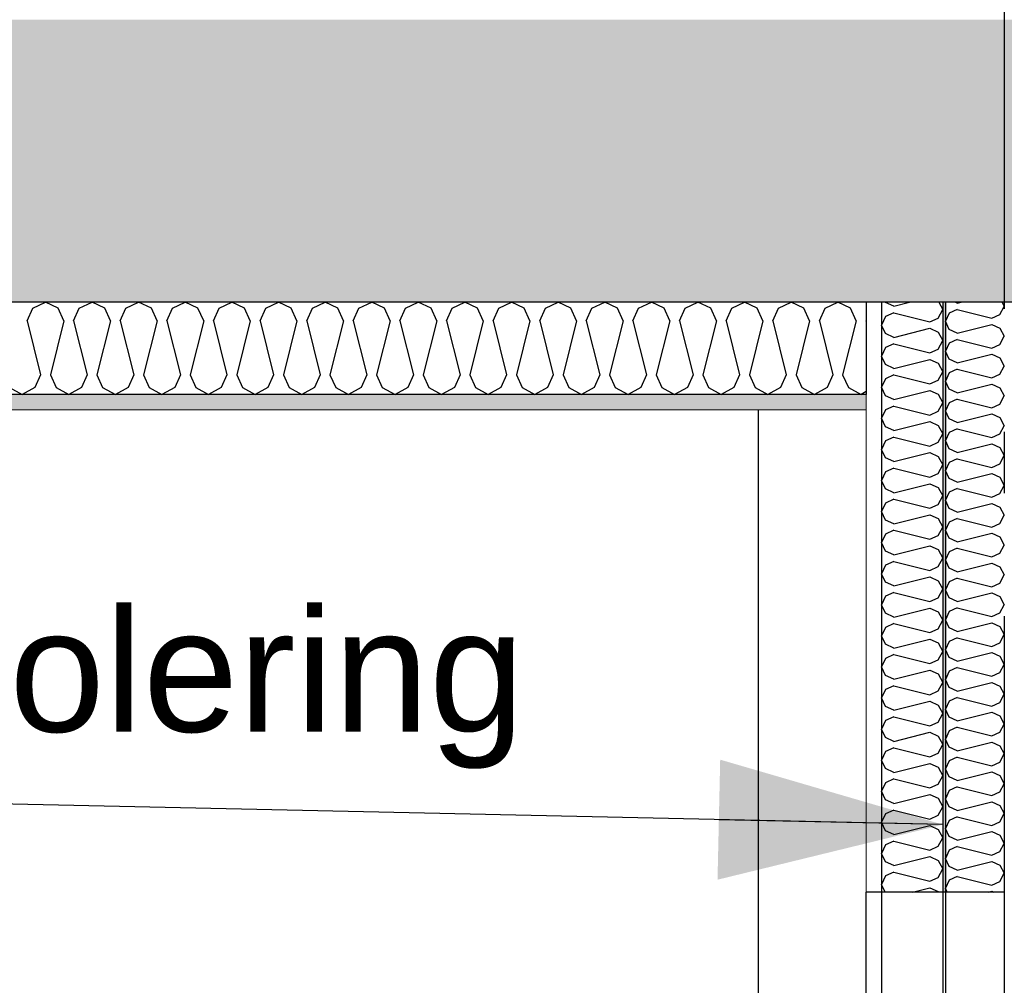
# Model space of a CAD drawing. Header units: millimetres. Extents: x -78920 to -55226, y -2070 to 13065.
# Tile 43 of 78: x -62280 to -61478, y 6064 to 6850. Entities that reach past the tile are written whole.
import ezdxf
from ezdxf.enums import TextEntityAlignment as Align

# ---------------------------------------------------------------- set-up
doc = ezdxf.new("R2010")
doc.units = ezdxf.units.MM
doc.header["$LTSCALE"] = 0.5
doc.header["$MEASUREMENT"] = 0
doc.linetypes.add('Akselinje', pattern=[1500, 1000, -200, 100, -200])
doc.linetypes.add('PLINE', pattern=[0])
for name, color, linetype in [('0(Nye konstruksjoner)', 7, 'Continuous'), ('222- Søyler', 7, 'Continuous'), ('232- Ikke-bærende yttervegger (Skravur)(Nye konstruksjoner)', 7, 'Continuous'), ('232- Ikke-bærende yttervegger(Nye konstruksjoner)', 7, 'Continuous'), ('251- Frittbærende dekker', 7, 'Continuous'), ('251- Frittbærende dekker (Skravur)', 7, 'Continuous'), ('256- Faste himlinger og overflatebehandling (Skravur)(Nye konstruksjoner)', 7, 'Continuous'), ('256- Faste himlinger og overflatebehandling(Nye konstruksjoner)', 7, 'Continuous'), ('82-- Modullinjer', 7, 'Continuous'), ('832- Tekst bygning(Nye konstruksjoner)', 7, 'Continuous')]:
    doc.layers.add(name, color=color, linetype=linetype)
doc.layers.add('236- Innvendig kledning og overflate(Nye konstruksjoner)', color=7, linetype='Continuous', lineweight=0)
doc.styles.add('GENERATED_STYLE_1', font='arial.ttf')
doc.styles.add('GENERATED_STYLE_3', font='arial.ttf')
doc.dimstyles.new('GENERATED_STYLE__2', dxfattribs={"dimtxt": 0.18, "dimasz": 182.4, "dimexe": 0.18, "dimexo": 0.0625, "dimgap": 0, "dimtad": 0, "dimtih": 1, "dimtoh": 1, "dimdec": 4, "dimzin": 0, "dimdsep": 46, "dimcen": 0.09, "dimadec": 0, "dimazin": 0, "dimtfac": 1, "dimtdec": 4, "dimtmove": 0, "dimatfit": 3, "dimldrblk": 'ARROWHEAD_5', "dimfxl": 1, "dimtolj": 1, "dimtzin": 0, "dimarcsym": 0})

# ---------------------------------------------------------------- blocks, each defined once
blk = doc.blocks.new('*X20')
at = {"layer": '232- Ikke-bærende yttervegger (Skravur)(Nye konstruksjoner)', "linetype": 'PLINE'}
for p, q in [((-61516.52, 6614.1), (-61523.02, 6611.14)), ((-61516.52, 6619.2), (-61518.28, 6620)), ((-61516.52, 6619.2), (-61513.31, 6620)), ((-61516.52, 6614.1), (-61488.36, 6607.06)), ((-61481.86, 6610.02), (-61478.16, 6616.65)), ((-61480.03, 6620), (-61478.16, 6616.65)), ((-61523.02, 6611.14), (-61526.16, 6604.51)), ((-61523.02, 6597.88), (-61526.16, 6604.51)), ((-61488.36, 6607.06), (-61481.86, 6610.02)), ((-61516.52, 6594.92), (-61523.02, 6597.88)), ((-61516.52, 6594.92), (-61488.36, 6601.96)), ((-61488.36, 6601.96), (-61481.86, 6599)), ((-61481.86, 6599), (-61478.16, 6592.37)), ((-61516.52, 6589.81), (-61523.02, 6586.86)), ((-61516.52, 6589.81), (-61488.36, 6582.78)), ((-61481.86, 6585.73), (-61478.16, 6592.37)), ((-61523.02, 6586.86), (-61526.16, 6580.22)), ((-61488.36, 6582.78), (-61481.86, 6585.73)), ((-61523.02, 6573.59), (-61526.16, 6580.22)), ((-61516.52, 6570.63), (-61523.02, 6573.59)), ((-61516.52, 6570.63), (-61488.36, 6577.67)), ((-61488.36, 6577.67), (-61481.86, 6574.72)), ((-61481.86, 6574.72), (-61478.16, 6568.08)), ((-61516.52, 6565.53), (-61523.02, 6562.57)), ((-61516.52, 6565.53), (-61488.36, 6558.49)), ((-61481.86, 6561.45), (-61478.16, 6568.08)), ((-61523.02, 6562.57), (-61526.16, 6555.94)), ((-61488.36, 6558.49), (-61481.86, 6561.45)), ((-61523.02, 6549.31), (-61526.16, 6555.94)), ((-61516.52, 6546.35), (-61523.02, 6549.31)), ((-61516.52, 6546.35), (-61488.36, 6553.39)), ((-61488.36, 6553.39), (-61481.86, 6550.43)), ((-61481.86, 6550.43), (-61478.16, 6543.8)), ((-61516.52, 6541.25), (-61523.02, 6538.29)), ((-61516.52, 6541.25), (-61488.36, 6534.21)), ((-61481.86, 6537.17), (-61478.16, 6543.8)), ((-61523.02, 6538.29), (-61526.16, 6531.66)), ((-61488.36, 6534.21), (-61481.86, 6537.17)), ((-61523.02, 6525.03), (-61526.16, 6531.66)), ((-61516.52, 6522.07), (-61523.02, 6525.03)), ((-61516.52, 6522.07), (-61488.36, 6529.11)), ((-61488.36, 6529.11), (-61481.86, 6526.15)), ((-61481.86, 6526.15), (-61478.16, 6519.52)), ((-61516.52, 6516.97), (-61523.02, 6514.01)), ((-61516.52, 6516.97), (-61488.36, 6509.93)), ((-61481.86, 6512.89), (-61478.16, 6519.52)), ((-61523.02, 6514.01), (-61526.16, 6507.38)), ((-61488.36, 6509.93), (-61481.86, 6512.89)), ((-61523.02, 6500.75), (-61526.16, 6507.38)), ((-61516.52, 6497.79), (-61523.02, 6500.75)), ((-61516.52, 6497.79), (-61488.36, 6504.83)), ((-61488.36, 6504.83), (-61481.86, 6501.87)), ((-61481.86, 6501.87), (-61478.16, 6495.24)), ((-61516.52, 6492.69), (-61523.02, 6489.73)), ((-61516.52, 6492.69), (-61488.36, 6485.65)), ((-61481.86, 6488.61), (-61478.16, 6495.24)), ((-61523.02, 6489.73), (-61526.16, 6483.1)), ((-61488.36, 6485.65), (-61481.86, 6488.61)), ((-61523.02, 6476.47), (-61526.16, 6483.1)), ((-61516.52, 6473.51), (-61523.02, 6476.47)), ((-61516.52, 6473.51), (-61488.36, 6480.55)), ((-61488.36, 6480.55), (-61481.86, 6477.59)), ((-61481.86, 6477.59), (-61478.16, 6470.96)), ((-61516.52, 6468.41), (-61523.02, 6465.45)), ((-61516.52, 6468.41), (-61488.36, 6461.37)), ((-61481.86, 6464.33), (-61478.16, 6470.96)), ((-61523.02, 6465.45), (-61526.16, 6458.82)), ((-61488.36, 6461.37), (-61481.86, 6464.33)), ((-61523.02, 6452.19), (-61526.16, 6458.82)), ((-61516.52, 6449.23), (-61523.02, 6452.19)), ((-61516.52, 6449.23), (-61488.36, 6456.27)), ((-61488.36, 6456.27), (-61481.86, 6453.31)), ((-61481.86, 6453.31), (-61478.16, 6446.68)), ((-61516.52, 6444.13), (-61523.02, 6441.17)), ((-61516.52, 6444.13), (-61488.36, 6437.09)), ((-61481.86, 6440.05), (-61478.16, 6446.68)), ((-61523.02, 6441.17), (-61526.16, 6434.54)), ((-61488.36, 6437.09), (-61481.86, 6440.05)), ((-61523.02, 6427.91), (-61526.16, 6434.54)), ((-61516.52, 6424.95), (-61488.36, 6431.99)), ((-61488.36, 6431.99), (-61481.86, 6429.03)), ((-61481.86, 6429.03), (-61478.16, 6422.4)), ((-61516.52, 6424.95), (-61523.02, 6427.91)), ((-61481.86, 6415.77), (-61478.16, 6422.4)), ((-61523.02, 6416.89), (-61526.16, 6410.26)), ((-61516.52, 6419.85), (-61523.02, 6416.89)), ((-61516.52, 6419.85), (-61488.36, 6412.81)), ((-61488.36, 6412.81), (-61481.86, 6415.77)), ((-61523.02, 6403.62), (-61526.16, 6410.26)), ((-61516.52, 6400.67), (-61488.36, 6407.71)), ((-61488.36, 6407.71), (-61481.86, 6404.75)), ((-61481.86, 6404.75), (-61478.16, 6398.12)), ((-61516.52, 6400.67), (-61523.02, 6403.62)), ((-61481.86, 6391.48), (-61478.16, 6398.12)), ((-61523.02, 6392.61), (-61526.16, 6385.97)), ((-61516.52, 6395.56), (-61523.02, 6392.61)), ((-61516.52, 6395.56), (-61488.36, 6388.53)), ((-61488.36, 6388.53), (-61481.86, 6391.48)), ((-61523.02, 6379.34), (-61526.16, 6385.97)), ((-61516.52, 6376.38), (-61488.36, 6383.42)), ((-61488.36, 6383.42), (-61481.86, 6380.46)), ((-61481.86, 6380.46), (-61478.16, 6373.83)), ((-61516.52, 6376.38), (-61523.02, 6379.34)), ((-61481.86, 6367.2), (-61478.16, 6373.83)), ((-61523.02, 6368.32), (-61526.16, 6361.69)), ((-61516.52, 6371.28), (-61523.02, 6368.32)), ((-61516.52, 6371.28), (-61488.36, 6364.24)), ((-61488.36, 6364.24), (-61481.86, 6367.2)), ((-61523.02, 6355.06), (-61526.16, 6361.69)), ((-61516.52, 6352.1), (-61488.36, 6359.14)), ((-61488.36, 6359.14), (-61481.86, 6356.18)), ((-61481.86, 6356.18), (-61478.16, 6349.55)), ((-61516.52, 6352.1), (-61523.02, 6355.06)), ((-61481.86, 6342.92), (-61478.16, 6349.55)), ((-61523.02, 6344.04), (-61526.16, 6337.41)), ((-61516.52, 6347), (-61523.02, 6344.04)), ((-61516.52, 6347), (-61488.36, 6339.96)), ((-61488.36, 6339.96), (-61481.86, 6342.92)), ((-61523.02, 6330.78), (-61526.16, 6337.41)), ((-61516.52, 6327.82), (-61488.36, 6334.86)), ((-61488.36, 6334.86), (-61481.86, 6331.9)), ((-61481.86, 6331.9), (-61478.16, 6325.27)), ((-61516.52, 6327.82), (-61523.02, 6330.78)), ((-61481.86, 6318.64), (-61478.16, 6325.27)), ((-61523.02, 6319.76), (-61526.16, 6313.13)), ((-61516.52, 6322.72), (-61523.02, 6319.76)), ((-61516.52, 6322.72), (-61488.36, 6315.68)), ((-61488.36, 6315.68), (-61481.86, 6318.64)), ((-61523.02, 6306.5), (-61526.16, 6313.13)), ((-61516.52, 6303.54), (-61488.36, 6310.58)), ((-61488.36, 6310.58), (-61481.86, 6307.62)), ((-61516.52, 6303.54), (-61523.02, 6306.5)), ((-61481.86, 6307.62), (-61478.16, 6300.99)), ((-61481.86, 6294.36), (-61478.16, 6300.99)), ((-61523.02, 6295.48), (-61526.16, 6288.85)), ((-61516.52, 6298.44), (-61523.02, 6295.48)), ((-61516.52, 6298.44), (-61488.36, 6291.4)), ((-61488.36, 6291.4), (-61481.86, 6294.36)), ((-61523.02, 6282.22), (-61526.16, 6288.85)), ((-61516.52, 6279.26), (-61488.36, 6286.3)), ((-61488.36, 6286.3), (-61481.86, 6283.34)), ((-61516.52, 6279.26), (-61523.02, 6282.22)), ((-61481.86, 6283.34), (-61478.16, 6276.71)), ((-61481.86, 6270.08), (-61478.16, 6276.71)), ((-61523.02, 6271.2), (-61526.16, 6264.57)), ((-61516.52, 6274.16), (-61523.02, 6271.2)), ((-61516.52, 6274.16), (-61488.36, 6267.12)), ((-61488.36, 6267.12), (-61481.86, 6270.08)), ((-61523.02, 6257.94), (-61526.16, 6264.57)), ((-61516.52, 6254.98), (-61488.36, 6262.02)), ((-61488.36, 6262.02), (-61481.86, 6259.06)), ((-61516.52, 6254.98), (-61523.02, 6257.94)), ((-61481.86, 6259.06), (-61478.16, 6252.43)), ((-61481.86, 6245.8), (-61478.16, 6252.43)), ((-61523.02, 6246.92), (-61526.16, 6240.29)), ((-61516.52, 6249.88), (-61523.02, 6246.92)), ((-61516.52, 6249.88), (-61488.36, 6242.84)), ((-61488.36, 6242.84), (-61481.86, 6245.8)), ((-61523.02, 6233.66), (-61526.16, 6240.29)), ((-61516.52, 6230.7), (-61488.36, 6237.74)), ((-61488.36, 6237.74), (-61481.86, 6234.78)), ((-61516.52, 6230.7), (-61523.02, 6233.66)), ((-61481.86, 6234.78), (-61478.16, 6228.15)), ((-61481.86, 6221.52), (-61478.16, 6228.15)), ((-61523.02, 6222.64), (-61526.16, 6216.01)), ((-61516.52, 6225.6), (-61523.02, 6222.64)), ((-61516.52, 6225.6), (-61488.36, 6218.56)), ((-61488.36, 6218.56), (-61481.86, 6221.52)), ((-61523.02, 6209.37), (-61526.16, 6216.01)), ((-61516.52, 6206.42), (-61488.36, 6213.46)), ((-61488.36, 6213.46), (-61481.86, 6210.5)), ((-61516.52, 6206.42), (-61523.02, 6209.37)), ((-61481.86, 6210.5), (-61478.16, 6203.87)), ((-61481.86, 6197.23), (-61478.16, 6203.87)), ((-61523.02, 6198.36), (-61526.16, 6191.72)), ((-61516.52, 6201.31), (-61523.02, 6198.36)), ((-61516.52, 6201.31), (-61488.36, 6194.28)), ((-61488.36, 6194.28), (-61481.86, 6197.23)), ((-61523.02, 6185.09), (-61526.16, 6191.72)), ((-61516.52, 6182.13), (-61488.36, 6189.17)), ((-61488.36, 6189.17), (-61481.86, 6186.21)), ((-61516.52, 6182.13), (-61523.02, 6185.09)), ((-61481.86, 6186.21), (-61478.16, 6179.58)), ((-61523.02, 6174.07), (-61526.16, 6167.44)), ((-61516.52, 6177.03), (-61523.02, 6174.07)), ((-61516.52, 6177.03), (-61488.36, 6169.99)), ((-61488.36, 6169.99), (-61481.86, 6172.95)), ((-61481.86, 6172.95), (-61478.16, 6179.58)), ((-61523.02, 6160.81), (-61526.16, 6167.44)), ((-61516.52, 6157.85), (-61488.36, 6164.89)), ((-61488.36, 6164.89), (-61481.86, 6161.93)), ((-61516.52, 6157.85), (-61523.02, 6160.81)), ((-61481.86, 6161.93), (-61478.16, 6155.3)), ((-61523.02, 6149.79), (-61526.16, 6143.16)), ((-61516.52, 6152.75), (-61523.02, 6149.79)), ((-61516.52, 6152.75), (-61488.36, 6145.71)), ((-61488.36, 6145.71), (-61481.86, 6148.67)), ((-61481.86, 6148.67), (-61478.16, 6155.3)), ((-61524.66, 6140), (-61526.16, 6143.16)), ((-61490.81, 6140), (-61488.36, 6140.61)), ((-61488.36, 6140.61), (-61487.02, 6140))]:
    blk.add_line(p, q, dxfattribs=at)
blk = doc.blocks.new('*X21')
at = {"layer": '232- Ikke-bærende yttervegger (Skravur)(Nye konstruksjoner)', "linetype": 'PLINE'}
for p, q in [((-61574.89, 6619.86), (-61574.96, 6620)), ((-61568.12, 6616.77), (-61574.89, 6619.86)), ((-61568.12, 6616.77), (-61555.22, 6620)), ((-61532.01, 6607.21), (-61528.16, 6614.12)), ((-61531.44, 6620), (-61528.16, 6614.12)), ((-61574.89, 6608.38), (-61578.16, 6601.47)), ((-61568.12, 6611.46), (-61574.89, 6608.38)), ((-61568.12, 6611.46), (-61538.79, 6604.13)), ((-61538.79, 6604.13), (-61532.01, 6607.21)), ((-61574.89, 6594.56), (-61578.16, 6601.47)), ((-61568.12, 6591.48), (-61538.79, 6598.81)), ((-61538.79, 6598.81), (-61532.01, 6595.73)), ((-61568.12, 6591.48), (-61574.89, 6594.56)), ((-61532.01, 6595.73), (-61528.16, 6588.82)), ((-61532.01, 6581.92), (-61528.16, 6588.82)), ((-61574.89, 6583.09), (-61578.16, 6576.18)), ((-61568.12, 6586.17), (-61574.89, 6583.09)), ((-61568.12, 6586.17), (-61538.79, 6578.83)), ((-61538.79, 6578.83), (-61532.01, 6581.92)), ((-61574.89, 6569.27), (-61578.16, 6576.18)), ((-61568.12, 6566.19), (-61538.79, 6573.52)), ((-61538.79, 6573.52), (-61532.01, 6570.44)), ((-61568.12, 6566.19), (-61574.89, 6569.27)), ((-61532.01, 6570.44), (-61528.16, 6563.53)), ((-61574.89, 6557.79), (-61578.16, 6550.88)), ((-61568.12, 6560.87), (-61574.89, 6557.79)), ((-61568.12, 6560.87), (-61538.79, 6553.54)), ((-61538.79, 6553.54), (-61532.01, 6556.62)), ((-61532.01, 6556.62), (-61528.16, 6563.53)), ((-61574.89, 6543.98), (-61578.16, 6550.88)), ((-61568.12, 6540.9), (-61574.89, 6543.98)), ((-61568.12, 6540.9), (-61538.79, 6548.23)), ((-61538.79, 6548.23), (-61532.01, 6545.15)), ((-61532.01, 6545.15), (-61528.16, 6538.24)), ((-61574.89, 6532.5), (-61578.16, 6525.59)), ((-61568.12, 6535.58), (-61574.89, 6532.5)), ((-61568.12, 6535.58), (-61538.79, 6528.25)), ((-61532.01, 6531.33), (-61528.16, 6538.24)), ((-61574.89, 6518.68), (-61578.16, 6525.59)), ((-61538.79, 6528.25), (-61532.01, 6531.33)), ((-61568.12, 6515.6), (-61574.89, 6518.68)), ((-61568.12, 6515.6), (-61538.79, 6522.93)), ((-61538.79, 6522.93), (-61532.01, 6519.85)), ((-61532.01, 6519.85), (-61528.16, 6512.95)), ((-61568.12, 6510.29), (-61574.89, 6507.21)), ((-61568.12, 6510.29), (-61538.79, 6502.96)), ((-61532.01, 6506.04), (-61528.16, 6512.95)), ((-61574.89, 6507.21), (-61578.16, 6500.3)), ((-61574.89, 6493.39), (-61578.16, 6500.3)), ((-61538.79, 6502.96), (-61532.01, 6506.04)), ((-61568.12, 6490.31), (-61574.89, 6493.39)), ((-61568.12, 6490.31), (-61538.79, 6497.64)), ((-61538.79, 6497.64), (-61532.01, 6494.56)), ((-61532.01, 6494.56), (-61528.16, 6487.65)), ((-61568.12, 6485), (-61574.89, 6481.91)), ((-61568.12, 6485), (-61538.79, 6477.66)), ((-61532.01, 6480.75), (-61528.16, 6487.65)), ((-61574.89, 6481.91), (-61578.16, 6475.01)), ((-61538.79, 6477.66), (-61532.01, 6480.75)), ((-61574.89, 6468.1), (-61578.16, 6475.01)), ((-61568.12, 6465.02), (-61538.79, 6472.35)), ((-61538.79, 6472.35), (-61532.01, 6469.27)), ((-61532.01, 6469.27), (-61528.16, 6462.36)), ((-61568.12, 6465.02), (-61574.89, 6468.1)), ((-61532.01, 6455.45), (-61528.16, 6462.36)), ((-61574.89, 6456.62), (-61578.16, 6449.71)), ((-61568.12, 6459.7), (-61574.89, 6456.62)), ((-61568.12, 6459.7), (-61538.79, 6452.37)), ((-61538.79, 6452.37), (-61532.01, 6455.45)), ((-61574.89, 6442.81), (-61578.16, 6449.71)), ((-61568.12, 6439.72), (-61538.79, 6447.06)), ((-61538.79, 6447.06), (-61532.01, 6443.97)), ((-61568.12, 6439.72), (-61574.89, 6442.81)), ((-61532.01, 6443.97), (-61528.16, 6437.07)), ((-61532.01, 6430.16), (-61528.16, 6437.07)), ((-61574.89, 6431.33), (-61578.16, 6424.42)), ((-61568.12, 6434.41), (-61574.89, 6431.33)), ((-61568.12, 6434.41), (-61538.79, 6427.08)), ((-61538.79, 6427.08), (-61532.01, 6430.16)), ((-61574.89, 6417.51), (-61578.16, 6424.42)), ((-61568.12, 6414.43), (-61538.79, 6421.76)), ((-61538.79, 6421.76), (-61532.01, 6418.68)), ((-61568.12, 6414.43), (-61574.89, 6417.51)), ((-61532.01, 6418.68), (-61528.16, 6411.77)), ((-61574.89, 6406.03), (-61578.16, 6399.13)), ((-61568.12, 6409.12), (-61574.89, 6406.03)), ((-61568.12, 6409.12), (-61538.79, 6401.78)), ((-61538.79, 6401.78), (-61532.01, 6404.87)), ((-61532.01, 6404.87), (-61528.16, 6411.77)), ((-61574.89, 6392.22), (-61578.16, 6399.13)), ((-61568.12, 6389.14), (-61538.79, 6396.47)), ((-61538.79, 6396.47), (-61532.01, 6393.39)), ((-61568.12, 6389.14), (-61574.89, 6392.22)), ((-61532.01, 6393.39), (-61528.16, 6386.48)), ((-61574.89, 6380.74), (-61578.16, 6373.83)), ((-61568.12, 6383.82), (-61574.89, 6380.74)), ((-61568.12, 6383.82), (-61538.79, 6376.49)), ((-61532.01, 6379.57), (-61528.16, 6386.48)), ((-61574.89, 6366.93), (-61578.16, 6373.83)), ((-61538.79, 6376.49), (-61532.01, 6379.57)), ((-61568.12, 6363.84), (-61574.89, 6366.93)), ((-61568.12, 6363.84), (-61538.79, 6371.18)), ((-61538.79, 6371.18), (-61532.01, 6368.09)), ((-61532.01, 6368.09), (-61528.16, 6361.19)), ((-61568.12, 6358.53), (-61574.89, 6355.45)), ((-61568.12, 6358.53), (-61538.79, 6351.2)), ((-61532.01, 6354.28), (-61528.16, 6361.19)), ((-61574.89, 6355.45), (-61578.16, 6348.54)), ((-61574.89, 6341.63), (-61578.16, 6348.54)), ((-61538.79, 6351.2), (-61532.01, 6354.28)), ((-61568.12, 6338.55), (-61574.89, 6341.63)), ((-61568.12, 6338.55), (-61538.79, 6345.88)), ((-61538.79, 6345.88), (-61532.01, 6342.8)), ((-61532.01, 6342.8), (-61528.16, 6335.89)), ((-61568.12, 6333.24), (-61574.89, 6330.16)), ((-61568.12, 6333.24), (-61538.79, 6325.91)), ((-61532.01, 6328.99), (-61528.16, 6335.89)), ((-61574.89, 6330.16), (-61578.16, 6323.25)), ((-61538.79, 6325.91), (-61532.01, 6328.99)), ((-61574.89, 6316.34), (-61578.16, 6323.25)), ((-61568.12, 6313.26), (-61574.89, 6316.34)), ((-61568.12, 6313.26), (-61538.79, 6320.59)), ((-61538.79, 6320.59), (-61532.01, 6317.51)), ((-61532.01, 6317.51), (-61528.16, 6310.6)), ((-61568.12, 6307.94), (-61574.89, 6304.86)), ((-61568.12, 6307.94), (-61538.79, 6300.61)), ((-61532.01, 6303.69), (-61528.16, 6310.6)), ((-61574.89, 6304.86), (-61578.16, 6297.96)), ((-61538.79, 6300.61), (-61532.01, 6303.69)), ((-61574.89, 6291.05), (-61578.16, 6297.96)), ((-61568.12, 6287.97), (-61538.79, 6295.3)), ((-61538.79, 6295.3), (-61532.01, 6292.22)), ((-61532.01, 6292.22), (-61528.16, 6285.31)), ((-61568.12, 6287.97), (-61574.89, 6291.05)), ((-61532.01, 6278.4), (-61528.16, 6285.31)), ((-61574.89, 6279.57), (-61578.16, 6272.66)), ((-61568.12, 6282.65), (-61574.89, 6279.57)), ((-61568.12, 6282.65), (-61538.79, 6275.32)), ((-61538.79, 6275.32), (-61532.01, 6278.4)), ((-61574.89, 6265.75), (-61578.16, 6272.66)), ((-61568.12, 6262.67), (-61538.79, 6270.01)), ((-61538.79, 6270.01), (-61532.01, 6266.92)), ((-61568.12, 6262.67), (-61574.89, 6265.75)), ((-61532.01, 6266.92), (-61528.16, 6260.02)), ((-61532.01, 6253.11), (-61528.16, 6260.02)), ((-61574.89, 6254.28), (-61578.16, 6247.37)), ((-61568.12, 6257.36), (-61574.89, 6254.28)), ((-61568.12, 6257.36), (-61538.79, 6250.03)), ((-61538.79, 6250.03), (-61532.01, 6253.11)), ((-61574.89, 6240.46), (-61578.16, 6247.37)), ((-61568.12, 6237.38), (-61538.79, 6244.71)), ((-61538.79, 6244.71), (-61532.01, 6241.63)), ((-61568.12, 6237.38), (-61574.89, 6240.46)), ((-61532.01, 6241.63), (-61528.16, 6234.72)), ((-61574.89, 6228.98), (-61578.16, 6222.08)), ((-61568.12, 6232.07), (-61574.89, 6228.98)), ((-61568.12, 6232.07), (-61538.79, 6224.73)), ((-61538.79, 6224.73), (-61532.01, 6227.82)), ((-61532.01, 6227.82), (-61528.16, 6234.72)), ((-61574.89, 6215.17), (-61578.16, 6222.08)), ((-61568.12, 6212.09), (-61574.89, 6215.17)), ((-61568.12, 6212.09), (-61538.79, 6219.42)), ((-61538.79, 6219.42), (-61532.01, 6216.34)), ((-61532.01, 6216.34), (-61528.16, 6209.43)), ((-61574.89, 6203.69), (-61578.16, 6196.78)), ((-61568.12, 6206.77), (-61574.89, 6203.69)), ((-61568.12, 6206.77), (-61538.79, 6199.44)), ((-61532.01, 6202.52), (-61528.16, 6209.43)), ((-61574.89, 6189.88), (-61578.16, 6196.78)), ((-61538.79, 6199.44), (-61532.01, 6202.52)), ((-61568.12, 6186.79), (-61574.89, 6189.88)), ((-61568.12, 6186.79), (-61538.79, 6194.13)), ((-61538.79, 6194.13), (-61532.01, 6191.04)), ((-61532.01, 6191.04), (-61528.16, 6184.14)), ((-61568.12, 6181.48), (-61574.89, 6178.4)), ((-61568.12, 6181.48), (-61538.79, 6174.15)), ((-61532.01, 6177.23), (-61528.16, 6184.14)), ((-61574.89, 6178.4), (-61578.16, 6171.49)), ((-61538.79, 6174.15), (-61532.01, 6177.23)), ((-61574.89, 6164.58), (-61578.16, 6171.49)), ((-61568.12, 6161.5), (-61574.89, 6164.58)), ((-61568.12, 6161.5), (-61538.79, 6168.83)), ((-61538.79, 6168.83), (-61532.01, 6165.75)), ((-61532.01, 6165.75), (-61528.16, 6158.84)), ((-61568.12, 6156.19), (-61574.89, 6153.1)), ((-61568.12, 6156.19), (-61538.79, 6148.85)), ((-61532.01, 6151.94), (-61528.16, 6158.84)), ((-61574.89, 6153.1), (-61578.16, 6146.2)), ((-61538.79, 6148.85), (-61532.01, 6151.94)), ((-61575.23, 6140), (-61578.16, 6146.2)), ((-61552.95, 6140), (-61538.79, 6143.54)), ((-61538.79, 6143.54), (-61532.01, 6140.46)), ((-61532.01, 6140.46), (-61531.76, 6140))]:
    blk.add_line(p, q, dxfattribs=at)
blk = doc.blocks.new('*X36')
at = {"layer": '256- Faste himlinger og overflatebehandling (Skravur)(Nye konstruksjoner)', "linetype": 'PLINE'}
for p, q in [((-62273.68, 6604.94), (-62269.06, 6615.1)), ((-62269.06, 6615.1), (-62258.7, 6620)), ((-62248.34, 6615.1), (-62258.7, 6620)), ((-62243.72, 6604.94), (-62248.34, 6615.1)), ((-62235.74, 6604.94), (-62231.12, 6615.1)), ((-62231.12, 6615.1), (-62220.76, 6620)), ((-62210.4, 6615.1), (-62220.76, 6620)), ((-62205.78, 6604.94), (-62210.4, 6615.1)), ((-62197.81, 6604.94), (-62193.18, 6615.1)), ((-62193.18, 6615.1), (-62182.82, 6620)), ((-62172.46, 6615.1), (-62182.82, 6620)), ((-62167.84, 6604.94), (-62172.46, 6615.1)), ((-62159.87, 6604.94), (-62155.24, 6615.1)), ((-62155.24, 6615.1), (-62144.88, 6620)), ((-62134.52, 6615.1), (-62144.88, 6620)), ((-62129.9, 6604.94), (-62134.52, 6615.1)), ((-62121.93, 6604.94), (-62117.3, 6615.1)), ((-62117.3, 6615.1), (-62106.94, 6620)), ((-62096.58, 6615.1), (-62106.94, 6620)), ((-62091.96, 6604.94), (-62096.58, 6615.1)), ((-62083.99, 6604.94), (-62079.36, 6615.1)), ((-62079.36, 6615.1), (-62069, 6620)), ((-62058.64, 6615.1), (-62069, 6620)), ((-62054.02, 6604.94), (-62058.64, 6615.1)), ((-62046.05, 6604.94), (-62041.42, 6615.1)), ((-62041.42, 6615.1), (-62031.06, 6620)), ((-62020.7, 6615.1), (-62031.06, 6620)), ((-62016.08, 6604.94), (-62020.7, 6615.1)), ((-62008.11, 6604.94), (-62003.48, 6615.1)), ((-62003.48, 6615.1), (-61993.12, 6620)), ((-61982.76, 6615.1), (-61993.12, 6620)), ((-61978.14, 6604.94), (-61982.76, 6615.1)), ((-61970.17, 6604.94), (-61965.55, 6615.1)), ((-61965.55, 6615.1), (-61955.18, 6620)), ((-61944.82, 6615.1), (-61955.18, 6620)), ((-61940.2, 6604.94), (-61944.82, 6615.1)), ((-61932.23, 6604.94), (-61927.61, 6615.1)), ((-61927.61, 6615.1), (-61917.24, 6620)), ((-61906.88, 6615.1), (-61917.24, 6620)), ((-61902.26, 6604.94), (-61906.88, 6615.1)), ((-61894.29, 6604.94), (-61889.67, 6615.1)), ((-61889.67, 6615.1), (-61879.31, 6620)), ((-61868.94, 6615.1), (-61879.31, 6620)), ((-61864.32, 6604.94), (-61868.94, 6615.1)), ((-61856.35, 6604.94), (-61851.73, 6615.1)), ((-61851.73, 6615.1), (-61841.37, 6620)), ((-61831, 6615.1), (-61841.37, 6620)), ((-61826.38, 6604.94), (-61831, 6615.1)), ((-61818.41, 6604.94), (-61813.79, 6615.1)), ((-61813.79, 6615.1), (-61803.43, 6620)), ((-61793.07, 6615.1), (-61803.43, 6620)), ((-61788.44, 6604.94), (-61793.07, 6615.1)), ((-61780.47, 6604.94), (-61775.85, 6615.1)), ((-61775.85, 6615.1), (-61765.49, 6620)), ((-61755.13, 6615.1), (-61765.49, 6620)), ((-61750.5, 6604.94), (-61755.13, 6615.1)), ((-61742.53, 6604.94), (-61737.91, 6615.1)), ((-61737.91, 6615.1), (-61727.55, 6620)), ((-61717.19, 6615.1), (-61727.55, 6620)), ((-61712.56, 6604.94), (-61717.19, 6615.1)), ((-61704.59, 6604.94), (-61699.97, 6615.1)), ((-61699.97, 6615.1), (-61689.61, 6620)), ((-61679.25, 6615.1), (-61689.61, 6620)), ((-61674.62, 6604.94), (-61679.25, 6615.1)), ((-61666.65, 6604.94), (-61662.03, 6615.1)), ((-61662.03, 6615.1), (-61651.67, 6620)), ((-61641.31, 6615.1), (-61651.67, 6620)), ((-61636.68, 6604.94), (-61641.31, 6615.1)), ((-61628.71, 6604.94), (-61624.09, 6615.1)), ((-61624.09, 6615.1), (-61613.73, 6620)), ((-61603.37, 6615.1), (-61613.73, 6620)), ((-61598.74, 6604.94), (-61603.37, 6615.1)), ((-62273.68, 6604.94), (-62262.69, 6560.94)), ((-62243.72, 6604.94), (-62254.71, 6560.94)), ((-62235.74, 6604.94), (-62224.75, 6560.94)), ((-62205.78, 6604.94), (-62216.78, 6560.94)), ((-62197.81, 6604.94), (-62186.81, 6560.94)), ((-62167.84, 6604.94), (-62178.84, 6560.94)), ((-62159.87, 6604.94), (-62148.87, 6560.94)), ((-62129.9, 6604.94), (-62140.9, 6560.94)), ((-62121.93, 6604.94), (-62110.93, 6560.94)), ((-62091.96, 6604.94), (-62102.96, 6560.94)), ((-62083.99, 6604.94), (-62072.99, 6560.94)), ((-62054.02, 6604.94), (-62065.02, 6560.94)), ((-62046.05, 6604.94), (-62035.05, 6560.94)), ((-62016.08, 6604.94), (-62027.08, 6560.94)), ((-62008.11, 6604.94), (-61997.11, 6560.94)), ((-61978.14, 6604.94), (-61989.14, 6560.94)), ((-61970.17, 6604.94), (-61959.17, 6560.94)), ((-61940.2, 6604.94), (-61951.2, 6560.94)), ((-61932.23, 6604.94), (-61921.23, 6560.94)), ((-61902.26, 6604.94), (-61913.26, 6560.94)), ((-61894.29, 6604.94), (-61883.29, 6560.94)), ((-61864.32, 6604.94), (-61875.32, 6560.94)), ((-61856.35, 6604.94), (-61845.35, 6560.94)), ((-61826.38, 6604.94), (-61837.38, 6560.94)), ((-61818.41, 6604.94), (-61807.41, 6560.94)), ((-61788.44, 6604.94), (-61799.44, 6560.94)), ((-61780.47, 6604.94), (-61769.47, 6560.94)), ((-61750.5, 6604.94), (-61761.5, 6560.94)), ((-61742.53, 6604.94), (-61731.53, 6560.94)), ((-61712.56, 6604.94), (-61723.56, 6560.94)), ((-61704.59, 6604.94), (-61693.59, 6560.94)), ((-61674.62, 6604.94), (-61685.62, 6560.94)), ((-61666.65, 6604.94), (-61655.65, 6560.94)), ((-61636.68, 6604.94), (-61647.68, 6560.94)), ((-61628.71, 6604.94), (-61617.71, 6560.94)), ((-61598.74, 6604.94), (-61609.74, 6560.94)), ((-61590.77, 6604.94), (-61590.66, 6605.19)), ((-61590.77, 6604.94), (-61590.66, 6604.48)), ((-62262.69, 6560.94), (-62267.31, 6550.78)), ((-62254.71, 6560.94), (-62250.09, 6550.78)), ((-62224.75, 6560.94), (-62229.37, 6550.78)), ((-62216.78, 6560.94), (-62212.15, 6550.78)), ((-62186.81, 6560.94), (-62191.43, 6550.78)), ((-62178.84, 6560.94), (-62174.21, 6550.78)), ((-62148.87, 6560.94), (-62153.49, 6550.78)), ((-62140.9, 6560.94), (-62136.27, 6550.78)), ((-62110.93, 6560.94), (-62115.55, 6550.78)), ((-62102.96, 6560.94), (-62098.33, 6550.78)), ((-62072.99, 6560.94), (-62077.61, 6550.78)), ((-62065.02, 6560.94), (-62060.39, 6550.78)), ((-62035.05, 6560.94), (-62039.67, 6550.78)), ((-62027.08, 6560.94), (-62022.45, 6550.78)), ((-61997.11, 6560.94), (-62001.73, 6550.78)), ((-61989.14, 6560.94), (-61984.51, 6550.78)), ((-61959.17, 6560.94), (-61963.79, 6550.78)), ((-61951.2, 6560.94), (-61946.58, 6550.78)), ((-61921.23, 6560.94), (-61925.85, 6550.78)), ((-61913.26, 6560.94), (-61908.64, 6550.78)), ((-61883.29, 6560.94), (-61887.91, 6550.78)), ((-61875.32, 6560.94), (-61870.7, 6550.78)), ((-61845.35, 6560.94), (-61849.97, 6550.78)), ((-61837.38, 6560.94), (-61832.76, 6550.78)), ((-61807.41, 6560.94), (-61812.04, 6550.78)), ((-61799.44, 6560.94), (-61794.82, 6550.78)), ((-61769.47, 6560.94), (-61774.1, 6550.78)), ((-61761.5, 6560.94), (-61756.88, 6550.78)), ((-61731.53, 6560.94), (-61736.16, 6550.78)), ((-61723.56, 6560.94), (-61718.94, 6550.78)), ((-61693.59, 6560.94), (-61698.22, 6550.78)), ((-61685.62, 6560.94), (-61681, 6550.78)), ((-61655.65, 6560.94), (-61660.28, 6550.78)), ((-61647.68, 6560.94), (-61643.06, 6550.78)), ((-61617.71, 6560.94), (-61622.34, 6550.78)), ((-61609.74, 6560.94), (-61605.12, 6550.78)), ((-62288.03, 6550.78), (-62277.67, 6545)), ((-62267.31, 6550.78), (-62277.67, 6545)), ((-62250.09, 6550.78), (-62239.73, 6545)), ((-62229.37, 6550.78), (-62239.73, 6545)), ((-62212.15, 6550.78), (-62201.79, 6545)), ((-62191.43, 6550.78), (-62201.79, 6545)), ((-62174.21, 6550.78), (-62163.85, 6545)), ((-62153.49, 6550.78), (-62163.85, 6545)), ((-62136.27, 6550.78), (-62125.91, 6545)), ((-62115.55, 6550.78), (-62125.91, 6545)), ((-62098.33, 6550.78), (-62087.97, 6545)), ((-62077.61, 6550.78), (-62087.97, 6545)), ((-62060.39, 6550.78), (-62050.03, 6545)), ((-62039.67, 6550.78), (-62050.03, 6545)), ((-62022.45, 6550.78), (-62012.09, 6545)), ((-62001.73, 6550.78), (-62012.09, 6545)), ((-61984.51, 6550.78), (-61974.15, 6545)), ((-61963.79, 6550.78), (-61974.15, 6545)), ((-61946.58, 6550.78), (-61936.21, 6545)), ((-61925.85, 6550.78), (-61936.21, 6545)), ((-61908.64, 6550.78), (-61898.27, 6545)), ((-61887.91, 6550.78), (-61898.27, 6545)), ((-61870.7, 6550.78), (-61860.34, 6545)), ((-61849.97, 6550.78), (-61860.34, 6545)), ((-61832.76, 6550.78), (-61822.4, 6545)), ((-61812.04, 6550.78), (-61822.4, 6545)), ((-61794.82, 6550.78), (-61784.46, 6545)), ((-61774.1, 6550.78), (-61784.46, 6545)), ((-61756.88, 6550.78), (-61746.52, 6545)), ((-61736.16, 6550.78), (-61746.52, 6545)), ((-61718.94, 6550.78), (-61708.58, 6545)), ((-61698.22, 6550.78), (-61708.58, 6545)), ((-61681, 6550.78), (-61670.64, 6545)), ((-61660.28, 6550.78), (-61670.64, 6545)), ((-61643.06, 6550.78), (-61632.7, 6545)), ((-61622.34, 6550.78), (-61632.7, 6545)), ((-61605.12, 6550.78), (-61594.76, 6545)), ((-61590.66, 6547.29), (-61594.76, 6545))]:
    blk.add_line(p, q, dxfattribs=at)
blk = doc.blocks.new('Standard grid marker[2]', base_point=(-61478.16, 12564.6))
at = {"layer": '82-- Modullinjer', "linetype": 'Akselinje'}
blk.add_line((-61478.16, 12364.6), (-61478.16, 1550), dxfattribs=at)
at = {"layer": '82-- Modullinjer', "style": 'GENERATED_STYLE_1'}
for tag, p in [('AC_MarkerText_1_0', (-61478.16, 12902.1)), ('AC_MarkerText_1_1', (-61478.16, 1187.5))]:
    blk.add_attdef(tag, text='', height=175, rotation=360, dxfattribs=at).set_placement(p, align=Align.TOP_CENTER)
blk = doc.blocks.new('ARROWHEAD_5')
at = {"linetype": 'Continuous'}
blk.add_hatch(color=256, dxfattribs=at).paths.add_polyline_path([(-1, 0.2679), (0, 0), (-1, -0.2679)])
blk.add_line((0, 0), (-1, 0), dxfattribs=at)

msp = doc.modelspace()

# ---------------------------------------------------------------- hatches: boundary and pattern name
at = {"layer": '232- Ikke-bærende yttervegger (Skravur)(Nye konstruksjoner)', "linetype": 'Continuous'}
h = msp.add_hatch(dxfattribs=at)
h.set_pattern_fill('Gips', color=256, style=0, pattern_type=2)
h.set_pattern_definition([(270, (0, 0), (86.60254, 0), [0, -50]), (270, (43.3, -25), (86.60254, 0), [0, -50])])
h.paths.add_polyline_path([(-61578.16, 6620), (-61590.66, 6620), (-61590.66, 6140), (-61578.16, 6140)])
msp.add_hatch(color=256, dxfattribs=at).paths.add_polyline_path([(-61528.16, 6620), (-61528.16, 6140), (-61526.16, 6140), (-61526.16, 6620)])
at = {"layer": '251- Frittbærende dekker (Skravur)', "linetype": 'Continuous'}
h = msp.add_hatch(dxfattribs=at)
h.set_pattern_fill('Betong_strukturell', color=256, style=0, pattern_type=2)
h.set_pattern_definition([(0, (0, 0), (0, 311.7692), [30, -150]), (0, (90, 155.9), (0, 311.7692), [30, -150]), (60, (0, 0), (-270, 155.8846), [30, -150]), (60, (180, 0), (-270, 155.8846), [30, -150]), (120, (30, 0), (270, 155.8846), [30, -150]), (120, (210, 0), (270, 155.8846), [30, -150]), (0, (0, 30), (0, 60), [0, -60, 0, -90.000004]), (45, (30, 30), (-42.42641, 42.42641), [0, -45, 0, -75.000003])])
h.paths.add_polyline_path([(-61378.16, 6850), (-75168.16, 6850), (-75168.16, 6620), (-61378.16, 6620)])
at = {"layer": '256- Faste himlinger og overflatebehandling (Skravur)(Nye konstruksjoner)', "linetype": 'Continuous'}
h = msp.add_hatch(dxfattribs=at)
h.set_pattern_fill('Gips', color=256, style=0, pattern_type=2)
h.set_pattern_definition([(0, (0, 0), (0, 86.60254), [0, -50]), (0, (25, 43.3), (0, 86.60254), [0, -50])])
h.paths.add_polyline_path([(-67068.16, 6532.5), (-61590.66, 6532.5), (-61590.66, 6545), (-67068.16, 6545)])

# ---------------------------------------------------------------- linework, layer by layer
at = {"layer": '0(Nye konstruksjoner)', "linetype": 'PLINE'}
for p, q in [((-61590.66, 4720), (-61590.66, 6140)), ((-61578.16, 6140), (-61578.16, 4720)), ((-61528.16, 6140), (-61528.16, 4720)), ((-61526.16, 6140), (-61526.16, 4720)), ((-61478.16, 6140), (-61478.16, 4720))]:
    msp.add_line(p, q, dxfattribs=at)
at = {"layer": '0(Nye konstruksjoner)', "linetype": 'PLINE', "flags": 128}
msp.add_lwpolyline([(-61478.16, 6140), (-61526.16, 6140), (-61528.16, 6140), (-61578.16, 6140), (-61590.66, 6140)], dxfattribs=at)
at = {"layer": '222- Søyler', "linetype": 'PLINE'}
msp.add_line((-61678.16, 3820), (-61678.16, 6532.5), dxfattribs=at)
at = {"layer": '232- Ikke-bærende yttervegger(Nye konstruksjoner)', "linetype": 'PLINE'}
for p, q in [((-61578.16, 6620), (-61578.16, 6140)), ((-61528.16, 6620), (-61528.16, 6140)), ((-61526.16, 6620), (-61526.16, 6140))]:
    msp.add_line(p, q, dxfattribs=at)
at = {"layer": '236- Innvendig kledning og overflate(Nye konstruksjoner)', "linetype": 'PLINE'}
for p, q in [((-61590.66, 6545), (-61590.66, 6532.5)), ((-61590.66, 6532.5), (-67068.16, 6532.5)), ((-61590.66, 6532.5), (-61590.66, 6140))]:
    msp.add_line(p, q, dxfattribs=at)
at = {"layer": '251- Frittbærende dekker', "linetype": 'PLINE', "flags": 128}
msp.add_lwpolyline([(-61378.16, 6620), (-61478.16, 6620), (-61526.16, 6620), (-61528.16, 6620), (-61578.16, 6620), (-61590.66, 6620), (-67068.16, 6620), (-67080.66, 6620), (-67093.16, 6620), (-67213.16, 6620), (-67225.66, 6620), (-67238.16, 6620)], dxfattribs=at)
at = {"layer": '256- Faste himlinger og overflatebehandling(Nye konstruksjoner)', "linetype": 'PLINE'}
for p, q in [((-61590.66, 6620), (-61590.66, 6545)), ((-61590.66, 6545), (-67068.16, 6545))]:
    msp.add_line(p, q, dxfattribs=at)

# ---------------------------------------------------------------- block references
at = {"layer": '232- Ikke-bærende yttervegger(Nye konstruksjoner)'}
for name in ['*X21', '*X20']:
    msp.add_blockref(name, (0, 0), dxfattribs=at)
at = {"layer": '256- Faste himlinger og overflatebehandling(Nye konstruksjoner)'}
msp.add_blockref('*X36', (0, 0), dxfattribs=at)
at = {"layer": '82-- Modullinjer', "linetype": 'PLINE'}
msp.add_blockref('Standard grid marker[2]', (-61478.16, 12564.6), dxfattribs=at)

# ---------------------------------------------------------------- texts
at = {"layer": '832- Tekst bygning(Nye konstruksjoner)', "linetype": 'Continuous', "insert": (-63576.78, 6240.29), "char_height": 100, "attachment_point": 7, "style": 'GENERATED_STYLE_3'}
msp.add_mtext('\\A1;{\\pql;\\fArial|b0|i0|c0|p0;\\W1.000000;Ny dampsperre og isolering}', dxfattribs=at)

# ---------------------------------------------------------------- leaders
at = {"layer": '832- Tekst bygning(Nye konstruksjoner)', "linetype": 'PLINE', "annotation_type": 0, "has_hookline": 1, "hookline_direction": 1, "text_width": 1686.7}
msp.add_leader([(-61528.16, 6194.86), (-63576.78, 6240.29)], dimstyle='GENERATED_STYLE__2', dxfattribs=at)

doc.saveas('drawing.dxf')
